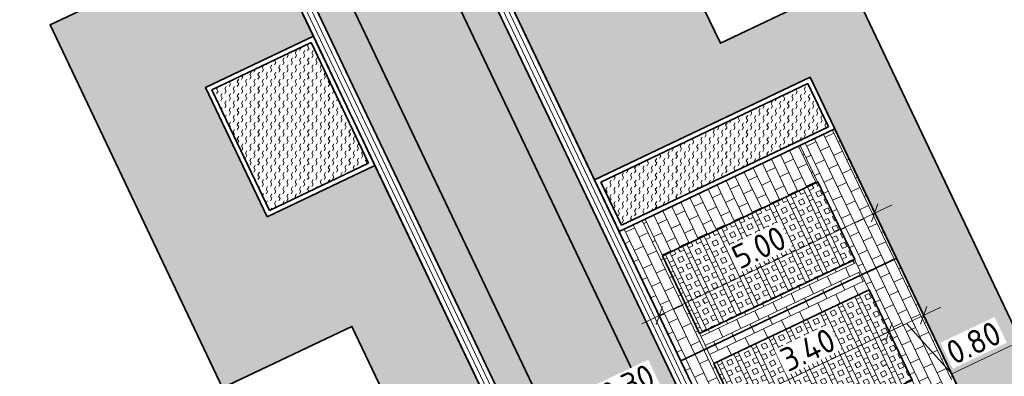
# Model space of a CAD drawing. Header units: metres. Extents: x 199937 to 201628, y 374508 to 375260.
# Tile 144 of 183: x 201331.79 to 201352.41, y 375046.95 to 375054.42. Entities that reach past the tile are written whole.
import ezdxf

# ---------------------------------------------------------------- set-up
doc = ezdxf.new("R2010")
doc.units = ezdxf.units.M
doc.linetypes.add('VH-OPSLUITBAND_100X200', pattern=[16, 8, -2, 4, -2])
for name, color, linetype, lineweight in [('N-WE-GR-BEPLANTING-A', 92, 'Continuous', 0), ('N-WE-VH-GOOT-G', 170, 'Continuous', 35), ('N-WE-VH-KANTOPSLUITING_OPSLUITBAND_100X200-G', 150, 'VH-OPSLUITBAND_100X200', 35), ('N-WE-VH-KANTVERHARDING_STREKLAAG-G', 60, 'Continuous', 18), ('N-WE-VH-VERHARDING_BETONSTRAATSTEEN-G', 252, 'Continuous', 35), ('N-WE-VH-VERHARDING_GRASBETONSTEEN-A', 72, 'Continuous', 18), ('N-WE-VH-VERHARDING_GRASBETONSTEEN-G', 70, 'Continuous', 35), ('N-WE-VH-VERHARDING_TEGEL-A', 252, 'Continuous', 18), ('N-WE-VW-MARKERING_PARKEERVAK-G', 7, 'Continuous', 35), ('X-XX-AL-M', 7, 'Continuous', 18)]:
    doc.layers.add(name, color=color, linetype=linetype, lineweight=lineweight)
doc.layers.add('N-WE-VH-VERHARDING_BETONSTRAATSTEEN_HEIDE-A', color=7, linetype='Continuous', lineweight=0, true_color=0x986657)
doc.layers.add('N-WE-VH-VERHARDING_BETONSTRAATSTEEN_ROOD-A', color=7, linetype='Continuous', lineweight=0, true_color=0xa92c0a)
doc.layers.add('X-XX-AL-HULPLIJN-G', color=7, linetype='Continuous', lineweight=18, plot=False)
doc.styles.add('NLCS-ISO-ANNOTATIEF-T25', font='NLCS-ISO.ttf', dxfattribs={"height": 2.5})
doc.dimstyles.new('NLCS-ANNOTATIEF-T25-SCHRAP_L2_H1', dxfattribs={"dimtxt": 2.5, "dimasz": 1.4, "dimexe": 2, "dimexo": 2, "dimgap": 0.7, "dimtad": 1, "dimzin": 0, "dimdsep": 46, "dimtxsty": 'NLCS-ISO-ANNOTATIEF-T25', "dimblk": 'OBLIQUE', "dimcen": 0, "dimdle": 2, "dimclrd": 256, "dimclre": 256, "dimclrt": 256, "dimadec": 1, "dimazin": 0, "dimtfac": 1, "dimtdec": 3, "dimtofl": 0, "dimtmove": 0, "dimatfit": 3, "dimldrblk": 'OBLIQUE', "dimfxl": 2, "dimfxlon": 1, "dimtfillclr": 256, "dimtolj": 1, "dimtzin": 0, "dimlwd": -1, "dimlwe": -1, "dimarcsym": 0})
pattern_1 = [(295.47, (0, 0), (0.2798982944, -0.09928214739), [0.63, -0.21]), (205.47, (0.37918, 0.18062), (0.2798982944, -0.09928214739), [0.63, -0.21])]
pattern_2 = [(25.47273231, (0, 0), (0.09926879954, 0.27990302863), [0.21, -0.21]), (115.47273231, (0, 0), (-0.18958591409, -0.09031711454), [])]
pattern_3 = [(115.44303, (201401.07311, 375044.21776), (-0.26433598, 0.20646184), [0.3, -0.3]), (205.44303, (201401.0731, 375044.21776), (0.128884, -0.2709039), [])]

# ---------------------------------------------------------------- blocks, each defined once
blk = doc.blocks.new('_Oblique')
at = {"color": 0, "linetype": 'ByBlock', "lineweight": -2}
blk.add_line((-0.5, -0.5), (0.5, 0.5), dxfattribs=at)
blk = doc.blocks.new('*D123')
at = {"layer": 'Defpoints', "color": 0, "transparency": 16777216}
for p in [(201349.991, 375047.899), (201349.998, 375047.885), (201346.921, 375046.437)]:
    blk.add_point(p, dxfattribs=at)
at = {"layer": 'X-XX-AL-M', "transparency": 16777216}
for p, q in [((201346.567, 375046.251), (201350.359, 375048.057)), ((201349.998, 375047.885), (201350.17, 375047.524)), ((201346.928, 375046.423), (201347.1, 375046.062))]:
    blk.add_line(p, q, dxfattribs=at)
at = {"layer": 'X-XX-AL-M', "transparency": 16777216, "xscale": 0.28, "yscale": 0.28, "zscale": 0.28}
for p, rotation in [((201349.998, 375047.885), 25.47273230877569), ((201346.928, 375046.423), 205.4727323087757)]:
    blk.add_blockref('_Oblique', p, dxfattribs=dict(at, rotation=rotation))
at = {"layer": 'X-XX-AL-M', "transparency": 16777216, "insert": (201348.295, 375047.506), "char_height": 0.5, "attachment_point": 5, "rotation": 25.4727, "style": 'NLCS-ISO-ANNOTATIEF-T25', "bg_fill": 3, "box_fill_scale": 1.1, "bg_fill_color": 256, "bg_fill_true_color": 13158600, "bg_fill_transparency": 0}
blk.add_mtext('\\A1;3.40', dxfattribs=at)
blk = doc.blocks.new('*D124')
at = {"layer": 'Defpoints', "color": 0, "transparency": 16777216}
for p in [(201350.713, 375048.243), (201350.72, 375048.229), (201349.991, 375047.899)]:
    blk.add_point(p, dxfattribs=at)
at = {"layer": 'X-XX-AL-M', "transparency": 16777216}
for p, q in [((201349.636, 375047.713), (201351.081, 375048.401)), ((201350.72, 375048.229), (201350.892, 375047.868)), ((201350.359, 375048.057), (201351.312, 375047.005)), ((201349.998, 375047.885), (201350.17, 375047.524)), ((201351.312, 375047.005), (201352.558, 375047.598))]:
    blk.add_line(p, q, dxfattribs=at)
at = {"layer": 'X-XX-AL-M', "transparency": 16777216, "xscale": 0.28, "yscale": 0.28, "zscale": 0.28, "rotation": 205.4727323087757}
blk.add_blockref('_Oblique', (201349.998, 375047.885), dxfattribs=at)
at = {"layer": 'X-XX-AL-M', "transparency": 16777216, "insert": (201351.767, 375047.653), "char_height": 0.5, "attachment_point": 5, "rotation": 25.4727, "style": 'NLCS-ISO-ANNOTATIEF-T25', "bg_fill": 3, "box_fill_scale": 1.1, "bg_fill_color": 256, "bg_fill_true_color": 13158600, "bg_fill_transparency": 0}
blk.add_mtext('\\A1;0.80', dxfattribs=at)
at = {"layer": 'X-XX-AL-M', "transparency": 16777216, "xscale": 0.28, "yscale": 0.28, "zscale": 0.28, "rotation": 25.47273230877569}
blk.add_blockref('_Oblique', (201350.72, 375048.229), dxfattribs=at)
blk = doc.blocks.new('*D125')
at = {"layer": 'Defpoints', "color": 0, "transparency": 16777216}
for p in [(201349.698, 375050.374), (201349.698, 375050.374), (201345.184, 375048.224)]:
    blk.add_point(p, dxfattribs=at)
at = {"layer": 'X-XX-AL-M', "transparency": 16777216}
for p, q in [((201349.698, 375050.374), (201349.526, 375050.735)), ((201344.823, 375048.052), (201350.059, 375050.546)), ((201345.184, 375048.224), (201345.012, 375048.585))]:
    blk.add_line(p, q, dxfattribs=at)
at = {"layer": 'X-XX-AL-M', "transparency": 16777216, "xscale": 0.28, "yscale": 0.28, "zscale": 0.28}
for p, rotation in [((201349.698, 375050.374), 25.47273230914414), ((201345.184, 375048.224), 205.4727323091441)]:
    blk.add_blockref('_Oblique', p, dxfattribs=dict(at, rotation=rotation))
at = {"layer": 'X-XX-AL-M', "transparency": 16777216, "insert": (201347.273, 375049.651), "char_height": 0.5, "attachment_point": 5, "rotation": 25.4727, "style": 'NLCS-ISO-ANNOTATIEF-T25', "bg_fill": 3, "box_fill_scale": 1.1, "bg_fill_color": 256, "bg_fill_true_color": 13158600, "bg_fill_transparency": 0}
blk.add_mtext('\\A1;5.00', dxfattribs=at)
blk = doc.blocks.new('*D875')
at = {"layer": 'Defpoints', "color": 0, "transparency": 16777216}
for p in [(201346.206, 375046.079), (201346.206, 375046.079), (201345.935, 375045.95)]:
    blk.add_point(p, dxfattribs=at)
at = {"layer": 'X-XX-AL-M', "transparency": 16777216}
for p, q in [((201345.317, 375046.709), (201344.071, 375046.115)), ((201346.07, 375046.014), (201345.317, 375046.709)), ((201345.574, 375045.778), (201346.567, 375046.251)), ((201346.206, 375046.079), (201346.378, 375045.717)), ((201345.935, 375045.95), (201346.107, 375045.588))]:
    blk.add_line(p, q, dxfattribs=at)
at = {"layer": 'X-XX-AL-M', "transparency": 16777216, "xscale": 0.28, "yscale": 0.28, "zscale": 0.28}
for p, rotation in [((201345.935, 375045.95), 205.4727323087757), ((201346.206, 375046.079), 25.47273230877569)]:
    blk.add_blockref('_Oblique', p, dxfattribs=dict(at, rotation=rotation))
at = {"layer": 'X-XX-AL-M', "transparency": 16777216, "insert": (201344.527, 375046.764), "char_height": 0.5, "attachment_point": 5, "rotation": 25.4727, "style": 'NLCS-ISO-ANNOTATIEF-T25', "bg_fill": 3, "box_fill_scale": 1.1, "bg_fill_color": 256, "bg_fill_true_color": 13158600, "bg_fill_transparency": 0}
blk.add_mtext('\\A1;0.30', dxfattribs=at)

msp = doc.modelspace()

# ---------------------------------------------------------------- hatches: boundary and pattern name
at = {"layer": 'N-WE-GR-BEPLANTING-A'}
h = msp.add_hatch(dxfattribs=at)
h.set_pattern_fill('AGR-BEPLANTING_SOORT_02-SO', color=256, scale=0.04, pattern_type=2)
h.set_pattern_definition([(60, (201123.74073, 375003.37324), (-0.08660261, 0.14999988), [0.0577352, -0.11547]), (60, (201123.74073, 375003.47324), (-0.08660261, 0.14999988), [0.0577352, -0.11547]), (300, (201123.74073, 375003.47324), (0.17320501, 1.2e-07), [0.0577352, -0.11547])])
h.paths.add_polyline_path([(201339.099, 375051.417), (201337.895, 375053.944), (201335.819, 375052.955), (201337.023, 375050.427)])
h = msp.add_hatch(dxfattribs=at)
h.set_pattern_fill('AGR-BEPLANTING_SOORT_02-SO', color=256, scale=0.04, pattern_type=2)
h.set_pattern_definition([(60, (201123.74589, 375003.3624), (-0.08660261, 0.14999988), [0.0577352, -0.11547]), (60, (201123.74589, 375003.4624), (-0.08660261, 0.14999988), [0.0577352, -0.11547]), (300, (201123.74589, 375003.4624), (0.17320501, 1.2e-07), [0.0577352, -0.11547])])
h.paths.add_polyline_path([(201344.393, 375050.116), (201343.963, 375051.019), (201348.297, 375053.083), (201348.727, 375052.18)])
at = {"layer": 'N-WE-VH-VERHARDING_BETONSTRAATSTEEN_HEIDE-A', "true_color": 0x986657}
h = msp.add_hatch(dxfattribs=at)
h.set_pattern_fill('AVH-HEI_BSS_KEIFRMT_KEPER-SO', color=25, scale=2, angle=295.47, pattern_type=2)
h.set_pattern_definition(pattern_1)
h.paths.add_polyline_path([(201339.441, 375059.58), (201338.809, 375059.279), (201356.63, 375021.872), (201357.262, 375022.173)])
h = msp.add_hatch(dxfattribs=at)
h.set_pattern_fill('AVH-HEI_BSS_KEIFRMT_KEPER-SO', color=25, scale=2, angle=295.47, pattern_type=2)
h.set_pattern_definition(pattern_1)
h.paths.add_polyline_path([(201336.986, 375058.411), (201336.354, 375058.11), (201346.041, 375037.775), (201354.175, 375020.702), (201354.807, 375021.003), (201346.673, 375038.076)])
at = {"layer": 'N-WE-VH-VERHARDING_BETONSTRAATSTEEN_ROOD-A'}
h = msp.add_hatch(dxfattribs=at)
h.set_pattern_fill('AVH-ROO_BSS_KEIFRMT_KEPER-SO', color=36, scale=2, angle=-19.5273, pattern_type=2)
h.set_pattern_definition([(340.47273, (201338.80942, 375059.27927), (0.268115, 0.1277277), [0.63, -0.21]), (250.47273, (201338.9498, 375059.67512), (0.268115, 0.1277277), [0.63, -0.21])])
h.paths.add_polyline_path([(201338.809, 375059.279), (201336.986, 375058.411), (201346.673, 375038.076), (201354.807, 375021.003), (201356.63, 375021.872)])
h = msp.add_hatch(dxfattribs=at)
h.set_pattern_fill('AVH-ROO_BSS_KEIFRMT_HALFST-SO', color=36, scale=2, angle=25.4727, pattern_type=2)
h.set_pattern_definition(pattern_2)
h.paths.add_polyline_path([(201348.86, 375052.133), (201348.138, 375051.789), (201349.428, 375049.081), (201350.15, 375049.425)])
h = msp.add_hatch(dxfattribs=at)
h.set_pattern_fill('AVH-ROO_BSS_KEIFRMT_HALFST-SO', color=36, scale=2, angle=205.47, pattern_type=2)
h.set_pattern_definition([(205.47, (201345.063, 375050.33755), (-0.099282, -0.279898), [0.21, -0.21]), (295.47, (201345.063, 375050.33755), (0.18959, 0.090308), [])])
h.paths.add_polyline_path([(201348.503, 375051.022), (201348.138, 375051.789), (201344.888, 375050.241), (201345.253, 375049.473)])
h = msp.add_hatch(dxfattribs=at)
h.set_pattern_fill('AVH-ROO_BSS_KEIFRMT_HALFST-SO', color=36, scale=2, angle=25.4727, pattern_type=2)
h.set_pattern_definition(pattern_2)
h.paths.add_polyline_path([(201344.888, 375050.241), (201344.346, 375049.983), (201345.636, 375047.274), (201346.178, 375047.532)])
h = msp.add_hatch(dxfattribs=at)
h.set_pattern_fill('AVH-ROO_BSS_KEIFRMT_HALFST-SO', color=36, scale=2, angle=-64.5273, pattern_type=2)
h.set_pattern_definition([(295.4727, (201345.063, 375050.33755), (0.279903, -0.099269), [0.21, -0.21]), (25.4727, (201345.063, 375050.33755), (-0.090317, 0.189586), [])])
h.paths.add_polyline_path([(201349.578, 375048.765), (201349.277, 375049.397), (201346.027, 375047.848), (201346.328, 375047.216)])
h = msp.add_hatch(dxfattribs=at)
h.set_pattern_fill('AVH-ROO_BSS_KEIFRMT_HALFST-SO', color=36, scale=2, angle=25.4727, pattern_type=2)
h.set_pattern_definition(pattern_2)
h.paths.add_polyline_path([(201350.145, 375049.436), (201349.423, 375049.091), (201350.632, 375046.553), (201351.354, 375046.897)])
h = msp.add_hatch(dxfattribs=at)
h.set_pattern_fill('AVH-ROO_BSS_KEIFRMT_HALFST-SO', color=36, scale=2, angle=25.4727, pattern_type=2)
h.set_pattern_definition(pattern_2)
h.paths.add_polyline_path([(201346.178, 375047.532), (201345.631, 375047.285), (201346.84, 375044.747), (201347.382, 375045.005)])
at = {"layer": 'N-WE-VH-VERHARDING_GRASBETONSTEEN-A', "true_color": 0x52a500}
h = msp.add_hatch(dxfattribs=at)
h.set_pattern_fill('AVH-GRASBETONSTEEN_01-SO', color=74, angle=25.4727, pattern_type=2)
h.set_pattern_definition([(115.47273231, (0.00516, -0.01083), (-0.36111602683, -0.17203259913), []), (115.47273231, (0.09544, 0.03217), (-0.36111602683, -0.17203259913), []), (25.47273231, (0.00516, -0.01083), (-0.17203259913, 0.36111602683), [-0.1, 0.1]), (25.47273231, (-0.03785, 0.07945), (-0.17203259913, 0.36111602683), [-0.1, 0.1]), (25.47273231, (-0.08086, 0.16972), (-0.17203259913, 0.36111602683), [0.1, -0.1]), (25.47273231, (-0.12386, 0.26), (-0.17203259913, 0.36111602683), [0.1, -0.1]), (115.47273231, (0.1857, 0.0752), (-0.36111602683, -0.17203259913), [0.1, -0.1]), (115.47273231, (0.276, 0.1182), (-0.36111602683, -0.17203259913), [0.1, -0.1])])
h.paths.add_polyline_path([(201349.277, 375049.397), (201348.503, 375051.022), (201345.253, 375049.473), (201346.027, 375047.848)])
h = msp.add_hatch(dxfattribs=at)
h.set_pattern_fill('AVH-GRASBETONSTEEN_01-SO', color=74, angle=25.4727, pattern_type=2)
h.set_pattern_definition([(115.47273231, (0, 0), (-0.36111602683, -0.17203259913), []), (115.47273231, (0.09028, 0.043), (-0.36111602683, -0.17203259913), []), (25.47273231, (0, 0), (-0.17203259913, 0.36111602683), [-0.1, 0.1]), (25.47273231, (-0.043, 0.09028), (-0.17203259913, 0.36111602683), [-0.1, 0.1]), (25.47273231, (-0.086, 0.18056), (-0.17203259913, 0.36111602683), [0.1, -0.1]), (25.47273231, (-0.12902, 0.27084), (-0.17203259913, 0.36111602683), [0.1, -0.1]), (115.47273231, (0.18056, 0.086), (-0.36111602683, -0.17203259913), [0.1, -0.1]), (115.47273231, (0.27084, 0.12902), (-0.36111602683, -0.17203259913), [0.1, -0.1])])
h.paths.add_polyline_path([(201349.578, 375048.765), (201346.328, 375047.216), (201347.231, 375045.321), (201350.482, 375046.869)])
at = {"layer": 'N-WE-VH-VERHARDING_TEGEL-A'}
h = msp.add_hatch(dxfattribs=at)
h.set_pattern_fill('AVH-TEGEL_300X300_HALFST-SO', color=256, scale=5, angle=115.443, pattern_type=2)
h.set_pattern_definition(pattern_3)
h.paths.add_polyline_path([(201340.188, 375067.219), (201336.884, 375065.646), (201343.83, 375051.066), (201348.344, 375053.216), (201354.365, 375040.578), (201349.851, 375038.427), (201355.465, 375026.642), (201358.667, 375028.168), (201353.689, 375038.741), (201356.398, 375040.029), (201351.583, 375050.155), (201349.175, 375055.218), (201346.467, 375053.926), (201341.387, 375064.409), (201341.453, 375064.44)])
h = msp.add_hatch(dxfattribs=at)
h.set_pattern_fill('AVH-TEGEL_300X300_HALFST-SO', color=256, scale=5, angle=115.443, pattern_type=2)
h.set_pattern_definition(pattern_3)
h.paths.add_polyline_path([(201335.508, 375059.187), (201333.745, 375058.347), (201335.141, 375055.598), (201332.431, 375054.311), (201336.041, 375046.708), (201338.751, 375047.995), (201340.094, 375045.168), (201337.384, 375043.881), (201338.619, 375041.279), (201335.909, 375039.992), (201339.515, 375032.302), (201342.225, 375033.589), (201343.413, 375031.087), (201346.123, 375032.375), (201347.462, 375029.556), (201344.752, 375028.269), (201348.362, 375020.67), (201351.072, 375021.957), (201352.411, 375019.139), (201354.184, 375019.984), (201351.657, 375025.288), (201349.4, 375024.213), (201348.11, 375026.921), (201350.367, 375027.997), (201346.993, 375035.079), (201344.285, 375033.788), (201342.778, 375036.952), (201340.521, 375035.877), (201339.231, 375038.585), (201341.488, 375039.66), (201339.984, 375042.816), (201342.693, 375044.107), (201339.233, 375051.369), (201336.976, 375050.294), (201335.685, 375053.002), (201337.942, 375054.078)])

# ---------------------------------------------------------------- linework, layer by layer
at = {"layer": 'N-WE-VH-GOOT-G'}
msp.add_lwpolyline([(201400.89, 375043.796), (201396.892, 375041.861, 0.066184), (201374.403, 375027.17), (201370.9, 375024.1, -0.017863), (201364.658, 375018.833, -0.480396), (201358.122, 375020.367), (201336.529, 375065.694, -0.297293), (201337.153, 375070.351), (201344.117, 375078.431, -0.084867), (201356.852, 375087.882), (201374.735, 375096.661, -0.418204), (201385.892, 375092.766), (201404.471, 375053.583)], format="xyb", dxfattribs=at)
for points in [[(201357.831, 375021.677), (201336.884, 375065.646)], [(201357.831, 375021.677), (201336.884, 375065.646)], [(201354.196, 375019.96), (201345.77, 375037.646), (201335.508, 375059.187)]]:
    msp.add_lwpolyline(points, dxfattribs=at)
msp.add_lwpolyline([(201346.041, 375037.775), (201335.494, 375059.915, 0.45528), (201327.792, 375062.061), (201325.951, 375060.848, -0.151193), (201295.308, 375052.597), (201271.329, 375053.191, 0.377034), (201264.947, 375047.855), (201259.521, 375012.745, 0.419393), (201266.601, 375003.253), (201296.562, 374999.163, 0.047019), (201309.877, 374998.765, 0.048463), (201327.098, 375001.21, 0.022828), (201336.87, 375004.024, 0.046514), (201353.186, 375011.272, 0.394891), (201355.379, 375018.175)], format="xyb", close=True, dxfattribs=at)
at = {"layer": 'N-WE-VH-KANTOPSLUITING_OPSLUITBAND_100X200-G'}
for points in [[(201339.233, 375051.369), (201337.942, 375054.078), (201335.685, 375053.002), (201336.976, 375050.294)], [(201339.099, 375051.417), (201337.895, 375053.944), (201335.819, 375052.955), (201337.023, 375050.427)]]:
    msp.add_lwpolyline(points, close=True, dxfattribs=at)
at = {"layer": 'N-WE-VH-VERHARDING_BETONSTRAATSTEEN-G'}
msp.add_lwpolyline([(201340.188, 375067.219), (201336.884, 375065.646), (201343.83, 375051.066), (201348.344, 375053.216), (201354.365, 375040.578), (201349.851, 375038.427), (201355.465, 375026.642), (201358.667, 375028.168), (201353.689, 375038.741), (201356.398, 375040.029), (201351.583, 375050.155), (201349.175, 375055.218), (201346.467, 375053.926), (201341.387, 375064.409), (201341.453, 375064.44)], close=True, dxfattribs=at)
for points in [[(201356.63, 375021.872), (201338.809, 375059.279)], [(201350.367, 375027.997), (201346.993, 375035.079), (201344.285, 375033.788), (201342.778, 375036.952), (201340.521, 375035.877), (201339.231, 375038.585), (201341.488, 375039.66), (201339.984, 375042.816), (201342.693, 375044.107), (201339.233, 375051.369), (201336.976, 375050.294), (201335.685, 375053.002), (201337.942, 375054.078), (201335.508, 375059.187)], [(201354.807, 375021.003), (201346.673, 375038.076), (201336.986, 375058.411)], [(201335.141, 375055.598), (201332.431, 375054.311), (201336.041, 375046.708), (201338.751, 375047.995), (201340.094, 375045.168), (201337.384, 375043.881), (201338.619, 375041.279), (201335.909, 375039.992), (201339.515, 375032.302), (201342.225, 375033.589), (201343.413, 375031.087)]]:
    msp.add_lwpolyline(points, dxfattribs=at)
at = {"layer": 'N-WE-VW-MARKERING_PARKEERVAK-G'}
for points in [[(201353.849, 375041.661), (201348.855, 375052.144)], [(201349.335, 375039.51), (201344.341, 375049.993)], [(201345.636, 375047.274), (201350.15, 375049.425)]]:
    msp.add_lwpolyline(points, dxfattribs=at)
at = {"layer": 'X-XX-AL-HULPLIJN-G'}
for points in [[(201348.138, 375051.789), (201353.132, 375041.306)], [(201344.888, 375050.241), (201349.882, 375039.758)]]:
    msp.add_lwpolyline(points, dxfattribs=at)

# ---------------------------------------------------------------- next in the draw order: dimensions: what is measured, and where the dimension line sits
at = {"layer": 'X-XX-AL-M'}
dim = msp.add_aligned_dim(p1=(201345.184, 375048.224), p2=(201349.698, 375050.374), distance=0, dimstyle='NLCS-ANNOTATIEF-T25-SCHRAP_L2_H1', override={"dimtfill": 1}, dxfattribs=at)
dim.commit()
dim.dimension.update_dxf_attribs({"geometry": '*D125', "text_midpoint": (201347.273, 375049.651)})

# ---------------------------------------------------------------- next in the draw order: linework, layer by layer
at = {"layer": 'N-WE-VH-KANTOPSLUITING_OPSLUITBAND_100X200-G'}
msp.add_lwpolyline([(201343.83, 375051.066), (201348.344, 375053.216), (201348.86, 375052.133), (201344.346, 375049.983), (201343.83, 375051.066)], dxfattribs=at)
msp.add_lwpolyline([(201344.393, 375050.116), (201343.963, 375051.019), (201348.297, 375053.083), (201348.727, 375052.18)], close=True, dxfattribs=at)
at = {"layer": 'N-WE-VH-KANTVERHARDING_STREKLAAG-G'}
for points in [[(201400.847, 375043.886), (201396.849, 375041.951, 0.066185), (201374.337, 375027.245), (201370.833, 375024.174, -0.017865), (201364.596, 375018.912, -0.480396), (201358.213, 375020.41), (201336.619, 375065.737, -0.297293), (201337.229, 375070.285), (201344.191, 375078.364, -0.084849), (201356.896, 375087.792), (201374.779, 375096.571, -0.418204), (201385.802, 375092.724), (201404.381, 375053.54)], [(201400.803, 375043.976), (201396.806, 375042.041, 0.066186), (201374.272, 375027.321), (201370.767, 375024.249, -0.017867), (201364.535, 375018.99, -0.480396), (201358.303, 375020.453), (201336.709, 375065.78, -0.297293), (201337.305, 375070.22), (201344.265, 375078.296, -0.084832), (201356.941, 375087.703), (201374.823, 375096.482, -0.418204), (201385.711, 375092.681), (201404.29, 375053.497)]]:
    msp.add_lwpolyline(points, format="xyb", dxfattribs=at)
for points in [[(201345.951, 375037.732), (201335.403, 375059.872, 0.45528), (201327.847, 375061.977), (201326.006, 375060.764, -0.151194), (201295.305, 375052.497), (201271.326, 375053.091, 0.377034), (201265.045, 375047.839), (201259.619, 375012.729, 0.419393), (201266.614, 375003.352), (201296.575, 374999.262, 0.047021), (201309.871, 374998.865, 0.048466), (201327.074, 375001.307, 0.022829), (201336.838, 375004.119, 0.046514), (201353.137, 375011.359, 0.394891), (201355.288, 375018.131)], [(201345.86, 375037.689), (201335.313, 375059.829, 0.45528), (201327.902, 375061.894), (201326.06, 375060.68, -0.151196), (201295.302, 375052.397), (201271.324, 375052.991, 0.377034), (201265.144, 375047.824), (201259.718, 375012.714, 0.419393), (201266.628, 375003.451), (201296.587, 374999.361, 0.047022), (201309.866, 374998.965, 0.048469), (201327.051, 375001.405, 0.022829), (201336.806, 375004.214, 0.046514), (201353.088, 375011.447, 0.394891), (201355.198, 375018.088)]]:
    msp.add_lwpolyline(points, format="xyb", close=True, dxfattribs=at)
at = {"layer": 'N-WE-VH-VERHARDING_GRASBETONSTEEN-G'}
for points in [[(201345.253, 375049.473), (201348.503, 375051.022), (201349.277, 375049.397), (201346.027, 375047.848)], [(201349.578, 375048.765), (201350.482, 375046.869), (201347.231, 375045.321), (201346.328, 375047.216)]]:
    msp.add_lwpolyline(points, close=True, dxfattribs=at)

# ---------------------------------------------------------------- next in the draw order: dimensions: what is measured, and where the dimension line sits
at = {"layer": 'X-XX-AL-M'}
dim = msp.add_linear_dim(base=(201349.998, 375047.885), p1=(201346.921, 375046.437), p2=(201349.991, 375047.899), angle=205.4727, dimstyle='NLCS-ANNOTATIEF-T25-SCHRAP_L2_H1', override={"dimtfill": 1}, dxfattribs=at)
dim.commit()
dim.dimension.update_dxf_attribs({"geometry": '*D123', "text_midpoint": (201348.295, 375047.506)})

# ---------------------------------------------------------------- next in the draw order: dimensions: what is measured, and where the dimension line sits
dim = msp.add_linear_dim(base=(201350.72, 375048.229), p1=(201349.991, 375047.899), p2=(201350.713, 375048.243), angle=205.4727, dimstyle='NLCS-ANNOTATIEF-T25-SCHRAP_L2_H1', override={"dimtfill": 1}, dxfattribs=at)
dim.commit()
dim.dimension.update_dxf_attribs({"geometry": '*D124', "text_midpoint": (201351.271, 375047.417)})
dim = msp.add_linear_dim(base=(201346.206, 375046.079), p1=(201345.935, 375045.95), p2=(201346.206, 375046.079), angle=205.4727, dimstyle='NLCS-ANNOTATIEF-T25-SCHRAP_L2_H1', override={"dimtfill": 1}, dxfattribs=at)
dim.commit()
dim.dimension.update_dxf_attribs({"geometry": '*D875', "text_midpoint": (201345.191, 375046.649), "dimtype": 160})

doc.saveas('drawing.dxf')
